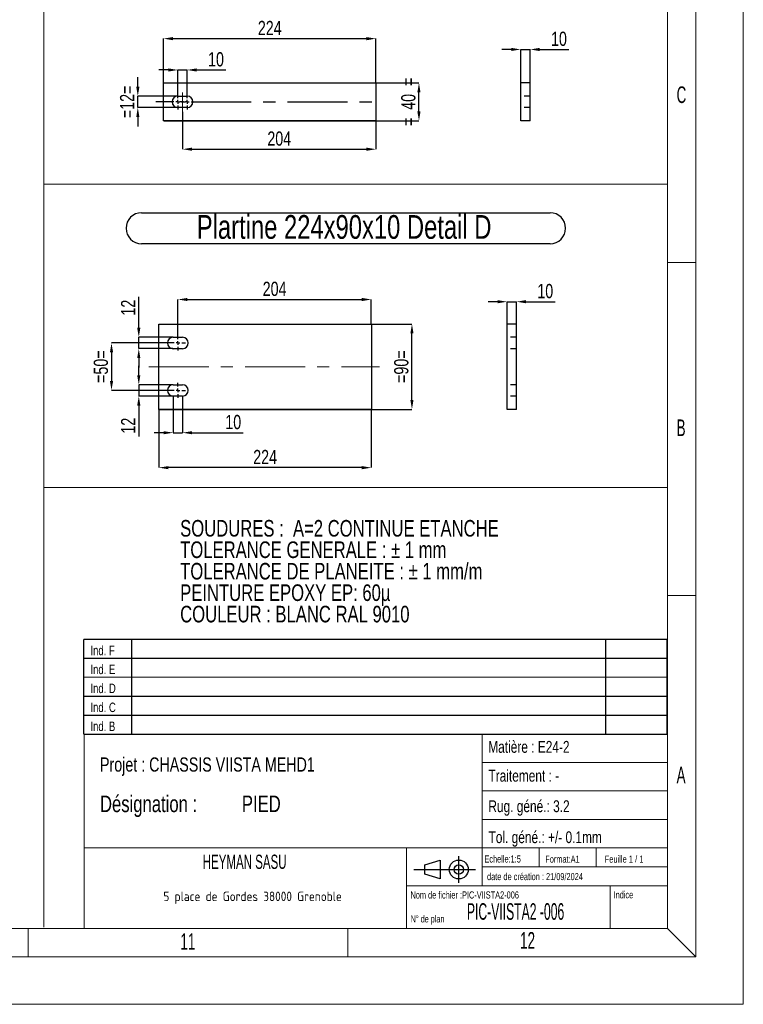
# Model space of a CAD drawing. Header units: millimetres. Extents: x 0 to 841, y 0 to 594.
# Tile 9 of 14: x 688 to 841, y 0 to 208. Entities that reach past the tile are written whole.
import ezdxf

# ---------------------------------------------------------------- set-up
doc = ezdxf.new("R2010")
doc.units = ezdxf.units.MM
doc.header["$PDSIZE"] = -1
doc.linetypes.add('CENTERX2', pattern=[20.32, 12.7, -2.54, 2.54, -2.54])
doc.linetypes.add('HIDDEN', pattern=[1.905, 1.27, -0.635])
for name, color, linetype in [('COTES', 1, 'Continuous'), ('NOTES', 6, 'Continuous'), ('TRAIT-MIXTES', 3, 'CENTERX2'), ('TRAIT-TIRET', 2, 'HIDDEN')]:
    doc.layers.add(name, color=color, linetype=linetype)
doc.layers.add('TRAIT-FORT', color=4, linetype='Continuous', lineweight=25)
doc.styles.add('SLDTEXTSTYLE0', font='TXT', dxfattribs={"width": 0.75})
doc.styles.add('SLDTEXTSTYLE1', font='TXT', dxfattribs={"width": 0.605})
doc.styles.add('SLDTEXTSTYLE2', font='TXT', dxfattribs={"width": 0.692308})
doc.styles.add('SLDTEXTSTYLE3', font='TXT', dxfattribs={"width": 0.7})
doc.styles.add('SLDTEXTSTYLE4', font='TXT', dxfattribs={"width": 0.548009})
doc.styles.add('SLDTEXTSTYLE5', font='ISOCP3', dxfattribs={"width": 0.96})
doc.dimstyles.new('SLDDIMSTYLE0', dxfattribs={"dimtxt": 3, "dimasz": 2, "dimexe": 0, "dimexo": 0.0625, "dimgap": 0.75, "dimtad": 1, "dimlfac": 5, "dimrnd": 1e-09, "dimzin": 12, "dimdsep": 46, "dimtxsty": 'SLDTEXTSTYLE0', "dimsah": 1, "dimcen": 0.09, "dimadec": 0, "dimazin": 3, "dimtfac": 1, "dimtofl": 0, "dimtmove": 0, "dimatfit": 3, "dimfxl": 1, "dimfrac": 2, "dimtolj": 1, "dimtzin": 12, "dimarcsym": 0})
doc.dimstyles.new('SLDDIMSTYLE1', dxfattribs={"dimtxt": 3, "dimasz": 2, "dimexe": 0, "dimexo": 0.0625, "dimgap": 0.75, "dimtad": 1, "dimlfac": 5, "dimrnd": 1e-09, "dimzin": 12, "dimdsep": 46, "dimtxsty": 'SLDTEXTSTYLE0', "dimsah": 1, "dimcen": 0.09, "dimadec": 0, "dimazin": 3, "dimtfac": 1, "dimtmove": 0, "dimatfit": 0, "dimfxl": 1, "dimfrac": 2, "dimtolj": 1, "dimtzin": 12, "dimarcsym": 0})

# ---------------------------------------------------------------- blocks, each defined once
blk = doc.blocks.new('Bloc2')
for p, q in [((2.32, 3.8), (5.55, 4.8)), ((5.55, 4.8), (5.55, 0.8)), ((9.48, 0), (9.48, 5.6)), ((0, 2.8), (12.98, 2.8)), ((2.32, 1.8), (2.32, 3.8)), ((5.55, 0.8), (2.32, 1.8))]:
    blk.add_line(p, q)
for radius in [2, 1]:
    blk.add_circle((9.48, 2.8), radius)
blk = doc.blocks.new('TAB MODIFS')
for p, q in [((123, 20), (0, 20)), ((0, 0), (0, 20)), ((10, 20), (10, 0)), ((110, 20), (110, 0)), ((123, 0), (123, 20)), ((0, 16), (123, 16)), ((0, 8), (123, 8)), ((0, 4), (123, 4)), ((0, 0), (123, 0))]:
    blk.add_line(p, q)
at = {"color": 7, "linetype": 'Continuous', "lineweight": 18}
blk.add_line((0, 12), (123, 12), dxfattribs=at)
at = {"color": 7}
for tag in ['AUTOATTR0', 'AUTOATTR1', 'AUTOATTR2', 'AUTOATTR3', 'AUTOATTR4', 'AUTOATTR5', 'AUTOATTR6', 'AUTOATTR7', 'AUTOATTR8', 'AUTOATTR9']:
    blk.add_attdef(tag, (0, 0), '', height=1, dxfattribs=at)
at = {"layer": 'NOTES', "color": 211, "char_height": 2, "attachment_point": 1, "style": 'SLDTEXTSTYLE0'}
for s, insert in [('Ind. F', (1.36, 18.66)), ('Ind. E', (1.36, 14.66)), ('Ind. D', (1.36, 10.66)), ('Ind. C', (1.36, 6.66)), ('Ind. B', (1.36, 2.66))]:
    blk.add_mtext(s, dxfattribs=dict(at, insert=insert))
blk = doc.blocks.new('SW_NOTE_0')
at = {"layer": 'NOTES', "color": 0, "char_height": 3.5, "attachment_point": 1, "style": 'SLDTEXTSTYLE0'}
for s, insert in [('SOUDURES :  A=2 CONTINUE ETANCHE', (0, 4.51)), ('TOLERANCE GENERALE : ± 1 mm', (0, -0.01)), ('TOLERANCE DE PLANEITE : ± 1 mm/m', (0, -4.54)), ('PEINTURE EPOXY EP: 60µ', (0, -9.07)), ('COULEUR : BLANC RAL 9010', (0, -13.59))]:
    blk.add_mtext(s, dxfattribs=dict(at, insert=insert))
blk = doc.blocks.new('SW_NOTE_1')
at = {"layer": 'NOTES', "color": 0, "char_height": 3.5, "attachment_point": 1, "style": 'SLDTEXTSTYLE0'}
for s, insert in [('Désignation :', (0, 4.51)), ('PIED', (29.93, 4.51))]:
    blk.add_mtext(s, dxfattribs=dict(at, insert=insert))
blk = doc.blocks.new('SW_NOTE_2')
at = {"layer": 'NOTES', "color": 0, "insert": (20.94, 2.58), "char_height": 2, "attachment_point": 2, "style": 'SLDTEXTSTYLE5'}
blk.add_mtext('5 place de Gordes 38000 Grenoble', dxfattribs=at)
blk = doc.blocks.new('_D_28')
at = {"layer": 'COTES', "color": 0, "lineweight": -2, "transparency": 16777216}
for p, q in [((722.72, 188.18), (722.72, 180.32)), ((763.52, 186.25), (763.52, 180.32)), ((724.72, 180.32), (761.52, 180.32))]:
    blk.add_line(p, q, dxfattribs=at)
at = {"layer": 'COTES', "color": 0, "transparency": 16777216}
for points in [[(724.72, 180.66), (724.72, 179.99), (722.72, 180.32)], [(761.52, 180.66), (761.52, 179.99), (763.52, 180.32)]]:
    blk.add_solid(points, dxfattribs=at)
at = {"layer": 'Defpoints', "color": 0, "transparency": 16777216}
for p in [(722.72, 188.24), (763.52, 186.31), (763.52, 180.32)]:
    blk.add_point(p, dxfattribs=at)
at = {"layer": 'COTES', "color": 0, "transparency": 16777216, "insert": (743.12, 184.07), "char_height": 3, "attachment_point": 2, "style": 'SLDTEXTSTYLE0'}
blk.add_mtext('\\A1;204', dxfattribs=at)
blk = doc.blocks.new('_D_29')
at = {"layer": 'COTES', "color": 0, "lineweight": -2, "transparency": 16777216}
for p, q in [((718.78, 194.31), (772.59, 194.31)), ((772.59, 188.31), (772.59, 192.31)), ((718.78, 186.31), (772.59, 186.31))]:
    blk.add_line(p, q, dxfattribs=at)
at = {"layer": 'COTES', "color": 0, "transparency": 16777216}
for points in [[(772.25, 192.31), (772.92, 192.31), (772.59, 194.31)], [(772.25, 188.31), (772.92, 188.31), (772.59, 186.31)]]:
    blk.add_solid(points, dxfattribs=at)
at = {"layer": 'Defpoints', "color": 0, "transparency": 16777216}
for p in [(718.72, 194.31), (772.59, 194.31), (718.72, 186.31)]:
    blk.add_point(p, dxfattribs=at)
at = {"layer": 'COTES', "color": 0, "transparency": 16777216, "insert": (768.84, 190.31), "char_height": 3, "attachment_point": 2, "rotation": 90, "style": 'SLDTEXTSTYLE0'}
blk.add_mtext('\\A1;=  40  =', dxfattribs=at)
blk = doc.blocks.new('_D_30')
at = {"layer": 'COTES', "color": 0, "lineweight": -2, "transparency": 16777216}
for p, q in [((718.72, 194.38), (718.72, 203.65)), ((720.72, 203.65), (761.52, 203.65)), ((763.52, 194.38), (763.52, 203.65))]:
    blk.add_line(p, q, dxfattribs=at)
at = {"layer": 'COTES', "color": 0, "transparency": 16777216}
for points in [[(720.72, 203.98), (720.72, 203.31), (718.72, 203.65)], [(761.52, 203.98), (761.52, 203.31), (763.52, 203.65)]]:
    blk.add_solid(points, dxfattribs=at)
at = {"layer": 'Defpoints', "color": 0, "transparency": 16777216}
for p in [(763.52, 203.65), (718.72, 194.31), (763.52, 194.31)]:
    blk.add_point(p, dxfattribs=at)
at = {"layer": 'COTES', "color": 0, "transparency": 16777216, "insert": (741.12, 207.4), "char_height": 3, "attachment_point": 2, "style": 'SLDTEXTSTYLE0'}
blk.add_mtext('\\A1;224', dxfattribs=at)
blk = doc.blocks.new('_D_31')
at = {"layer": 'COTES', "color": 0, "lineweight": -2, "transparency": 16777216}
for p, q in [((713.29, 193.51), (713.29, 195.51)), ((721.66, 191.51), (713.29, 191.51)), ((713.29, 189.11), (713.29, 191.51)), ((721.66, 189.11), (713.29, 189.11)), ((713.29, 187.11), (713.29, 185.11))]:
    blk.add_line(p, q, dxfattribs=at)
at = {"layer": 'COTES', "color": 0, "transparency": 16777216}
for points in [[(712.96, 193.51), (713.63, 193.51), (713.29, 191.51)], [(712.96, 187.11), (713.63, 187.11), (713.29, 189.11)]]:
    blk.add_solid(points, dxfattribs=at)
at = {"layer": 'Defpoints', "color": 0, "transparency": 16777216}
for p in [(713.29, 191.51), (721.72, 191.51), (721.72, 189.11)]:
    blk.add_point(p, dxfattribs=at)
at = {"layer": 'COTES', "color": 0, "transparency": 16777216, "insert": (709.54, 190.31), "char_height": 3, "attachment_point": 2, "rotation": 90, "style": 'SLDTEXTSTYLE0'}
blk.add_mtext('\\A1;=12=', dxfattribs=at)
blk = doc.blocks.new('_D_32')
at = {"layer": 'COTES', "color": 0, "lineweight": -2, "transparency": 16777216}
for p, q in [((719.72, 197.04), (717.72, 197.04)), ((721.72, 191.58), (721.72, 197.04)), ((721.72, 197.04), (723.72, 197.04)), ((723.72, 191.58), (723.72, 197.04)), ((725.72, 197.04), (731.84, 197.04))]:
    blk.add_line(p, q, dxfattribs=at)
at = {"layer": 'COTES', "color": 0, "transparency": 16777216}
for points in [[(719.72, 197.37), (719.72, 196.7), (721.72, 197.04)], [(725.72, 197.37), (725.72, 196.7), (723.72, 197.04)]]:
    blk.add_solid(points, dxfattribs=at)
at = {"layer": 'Defpoints', "color": 0, "transparency": 16777216}
for p in [(723.72, 197.04), (721.72, 191.51), (723.72, 191.51)]:
    blk.add_point(p, dxfattribs=at)
at = {"layer": 'COTES', "color": 0, "transparency": 16777216, "insert": (729.78, 200.79), "char_height": 3, "attachment_point": 2, "style": 'SLDTEXTSTYLE0'}
blk.add_mtext('\\A1;10', dxfattribs=at)
blk = doc.blocks.new('SW_CENTERMARKSYMBOL_20')
at = {"layer": 'TRAIT-MIXTES', "color": 0}
for p, q in [((-0.8, 0), (-4.63, 0)), ((0, 0), (-0.4, 0)), ((0, 0.8), (0, 1.6)), ((0, 0), (0, 0.4)), ((0, 0), (0, -0.4)), ((0, 0), (0.4, 0)), ((0.8, 0), (1.6, 0)), ((0, -0.8), (0, -1.6))]:
    blk.add_line(p, q, dxfattribs=at)
blk = doc.blocks.new('SW_CENTERMARKSYMBOL_21')
at = {"layer": 'TRAIT-MIXTES', "color": 0}
for p, q in [((-0.8, 0), (-1.6, 0)), ((0, 0), (-0.4, 0)), ((0, 0.8), (0, 1.6)), ((0, 0), (0, 0.4)), ((0, 0), (0, -0.4)), ((0, 0), (0.4, 0)), ((0.8, 0), (40.72, 0)), ((0, -0.8), (0, -1.6))]:
    blk.add_line(p, q, dxfattribs=at)
blk = doc.blocks.new('_D_73')
at = {"layer": 'COTES', "color": 0, "lineweight": -2, "transparency": 16777216}
for p, q in [((720.74, 128.18), (720.74, 120.52)), ((722.74, 128.18), (722.74, 120.52)), ((718.74, 120.52), (716.74, 120.52)), ((720.74, 120.52), (722.74, 120.52)), ((724.74, 120.52), (735.48, 120.52))]:
    blk.add_line(p, q, dxfattribs=at)
at = {"layer": 'COTES', "color": 0, "transparency": 16777216}
for points in [[(718.74, 120.85), (718.74, 120.19), (720.74, 120.52)], [(724.74, 120.85), (724.74, 120.19), (722.74, 120.52)]]:
    blk.add_solid(points, dxfattribs=at)
at = {"layer": 'Defpoints', "color": 0, "transparency": 16777216}
for p in [(720.74, 128.25), (722.74, 128.25), (720.74, 120.52)]:
    blk.add_point(p, dxfattribs=at)
at = {"layer": 'COTES', "color": 0, "transparency": 16777216, "insert": (733.42, 124.27), "char_height": 3, "attachment_point": 2, "style": 'SLDTEXTSTYLE0'}
blk.add_mtext('\\A1;10', dxfattribs=at)
blk = doc.blocks.new('_D_74')
at = {"layer": 'COTES', "color": 0, "lineweight": -2, "transparency": 16777216}
for p, q in [((717.74, 125.38), (717.74, 113.15)), ((762.54, 125.38), (762.54, 113.15)), ((760.54, 113.15), (719.74, 113.15))]:
    blk.add_line(p, q, dxfattribs=at)
at = {"layer": 'COTES', "color": 0, "transparency": 16777216}
for points in [[(719.74, 113.48), (719.74, 112.81), (717.74, 113.15)], [(760.54, 113.48), (760.54, 112.81), (762.54, 113.15)]]:
    blk.add_solid(points, dxfattribs=at)
at = {"layer": 'Defpoints', "color": 0, "transparency": 16777216}
for p in [(717.74, 125.45), (762.54, 125.45), (717.74, 113.15)]:
    blk.add_point(p, dxfattribs=at)
at = {"layer": 'COTES', "color": 0, "transparency": 16777216, "insert": (740.14, 116.9), "char_height": 3, "attachment_point": 2, "style": 'SLDTEXTSTYLE0'}
blk.add_mtext('\\A1;224', dxfattribs=at)
blk = doc.blocks.new('_D_75')
at = {"layer": 'COTES', "color": 0, "lineweight": -2, "transparency": 16777216}
for p, q in [((720.68, 139.45), (707.74, 139.45)), ((707.74, 137.45), (707.74, 131.45)), ((720.68, 129.45), (707.74, 129.45))]:
    blk.add_line(p, q, dxfattribs=at)
at = {"layer": 'COTES', "color": 0, "transparency": 16777216}
for points in [[(707.41, 137.45), (708.08, 137.45), (707.74, 139.45)], [(707.41, 131.45), (708.08, 131.45), (707.74, 129.45)]]:
    blk.add_solid(points, dxfattribs=at)
at = {"layer": 'Defpoints', "color": 0, "transparency": 16777216}
for p in [(720.74, 139.45), (707.74, 129.45), (720.74, 129.45)]:
    blk.add_point(p, dxfattribs=at)
at = {"layer": 'COTES', "color": 0, "transparency": 16777216, "insert": (703.99, 134.45), "char_height": 3, "attachment_point": 2, "rotation": 90, "style": 'SLDTEXTSTYLE0'}
blk.add_mtext('\\A1;=50=', dxfattribs=at)
blk = doc.blocks.new('_D_76')
at = {"layer": 'COTES', "color": 0, "lineweight": -2, "transparency": 16777216}
for p, q in [((717.81, 143.45), (771.11, 143.45)), ((771.11, 127.45), (771.11, 141.45)), ((717.81, 125.45), (771.11, 125.45))]:
    blk.add_line(p, q, dxfattribs=at)
at = {"layer": 'COTES', "color": 0, "transparency": 16777216}
for points in [[(770.78, 141.45), (771.44, 141.45), (771.11, 143.45)], [(770.78, 127.45), (771.44, 127.45), (771.11, 125.45)]]:
    blk.add_solid(points, dxfattribs=at)
at = {"layer": 'Defpoints', "color": 0, "transparency": 16777216}
for p in [(717.74, 143.45), (771.11, 143.45), (717.74, 125.45)]:
    blk.add_point(p, dxfattribs=at)
at = {"layer": 'COTES', "color": 0, "transparency": 16777216, "insert": (767.36, 134.45), "char_height": 3, "attachment_point": 2, "rotation": 90, "style": 'SLDTEXTSTYLE0'}
blk.add_mtext('\\A1;=90=', dxfattribs=at)
blk = doc.blocks.new('_D_77')
at = {"layer": 'COTES', "color": 0, "lineweight": -2, "transparency": 16777216}
for p, q in [((721.74, 141.11), (721.74, 148.62)), ((723.74, 148.62), (760.54, 148.62)), ((762.54, 143.51), (762.54, 148.62))]:
    blk.add_line(p, q, dxfattribs=at)
at = {"layer": 'COTES', "color": 0, "transparency": 16777216}
for points in [[(723.74, 148.95), (723.74, 148.29), (721.74, 148.62)], [(760.54, 148.95), (760.54, 148.29), (762.54, 148.62)]]:
    blk.add_solid(points, dxfattribs=at)
at = {"layer": 'Defpoints', "color": 0, "transparency": 16777216}
for p in [(762.54, 148.62), (762.54, 143.45), (721.74, 141.05)]:
    blk.add_point(p, dxfattribs=at)
at = {"layer": 'COTES', "color": 0, "transparency": 16777216, "insert": (742.14, 152.37), "char_height": 3, "attachment_point": 2, "style": 'SLDTEXTSTYLE0'}
blk.add_mtext('\\A1;204', dxfattribs=at)
blk = doc.blocks.new('_D_78')
at = {"layer": 'COTES', "color": 0, "lineweight": -2, "transparency": 16777216}
for p, q in [((713.5, 142.65), (713.5, 149.15)), ((720.68, 140.65), (713.5, 140.65)), ((713.5, 138.25), (713.5, 140.65)), ((720.68, 138.25), (713.5, 138.25)), ((713.5, 136.25), (713.5, 134.25))]:
    blk.add_line(p, q, dxfattribs=at)
at = {"layer": 'COTES', "color": 0, "transparency": 16777216}
for points in [[(713.16, 142.65), (713.83, 142.65), (713.5, 140.65)], [(713.16, 136.25), (713.83, 136.25), (713.5, 138.25)]]:
    blk.add_solid(points, dxfattribs=at)
at = {"layer": 'Defpoints', "color": 0, "transparency": 16777216}
for p in [(720.74, 140.65), (713.5, 138.25), (720.74, 138.25)]:
    blk.add_point(p, dxfattribs=at)
at = {"layer": 'COTES', "color": 0, "transparency": 16777216, "insert": (709.75, 146.9), "char_height": 3, "attachment_point": 2, "rotation": 90, "style": 'SLDTEXTSTYLE0'}
blk.add_mtext('\\A1;12', dxfattribs=at)
blk = doc.blocks.new('_D_79')
at = {"layer": 'COTES', "color": 0, "lineweight": -2, "transparency": 16777216}
for p, q in [((713.5, 132.65), (713.5, 134.65)), ((720.68, 130.65), (713.5, 130.65)), ((713.5, 130.65), (713.5, 128.25)), ((720.68, 128.25), (713.5, 128.25)), ((713.5, 126.25), (713.5, 119.75))]:
    blk.add_line(p, q, dxfattribs=at)
at = {"layer": 'COTES', "color": 0, "transparency": 16777216}
for points in [[(713.16, 132.65), (713.83, 132.65), (713.5, 130.65)], [(713.16, 126.25), (713.83, 126.25), (713.5, 128.25)]]:
    blk.add_solid(points, dxfattribs=at)
at = {"layer": 'Defpoints', "color": 0, "transparency": 16777216}
for p in [(720.74, 130.65), (713.5, 128.25), (720.74, 128.25)]:
    blk.add_point(p, dxfattribs=at)
at = {"layer": 'COTES', "color": 0, "transparency": 16777216, "insert": (709.75, 122), "char_height": 3, "attachment_point": 2, "rotation": 90, "style": 'SLDTEXTSTYLE0'}
blk.add_mtext('\\A1;12', dxfattribs=at)
blk = doc.blocks.new('SW_NOTE_51')
at = {"layer": 'NOTES', "color": 0}
for p, q in [((-0.06, 6.94), (86.1, 6.94)), ((86.1, 0.4), (-0.06, 0.4))]:
    blk.add_line(p, q, dxfattribs=at)
for centre, start, end in [((-0.06, 3.67), 90, 270), ((86.1, 3.67), 270, 90)]:
    blk.add_arc(centre, 3.27, start, end, dxfattribs=at)
at = {"layer": 'NOTES', "color": 0, "insert": (42.66, 6.45), "char_height": 5, "attachment_point": 2, "style": 'SLDTEXTSTYLE0'}
blk.add_mtext('Plartine 224x90x10 Detail D', dxfattribs=at)
blk = doc.blocks.new('SW_CENTERMARKSYMBOL_72')
at = {"layer": 'TRAIT-MIXTES', "color": 0}
for p, q in [((-0.8, 0), (-1.6, 0)), ((0, 0), (-0.4, 0)), ((0, 0.8), (0, 1.6)), ((0, 0), (0, 0.4)), ((0, 0), (0.4, 0)), ((0, 0), (0, -0.4)), ((0.8, 0), (1.6, 0)), ((0, -0.8), (0, -1.6))]:
    blk.add_line(p, q, dxfattribs=at)
blk = doc.blocks.new('SW_CENTERMARKSYMBOL_73')
at = {"layer": 'TRAIT-MIXTES', "color": 0}
for p, q in [((-0.8, 0), (-1.6, 0)), ((0, 0), (-0.4, 0)), ((0, 0.8), (0, 1.6)), ((0, 0), (0, 0.4)), ((0, 0), (0, -0.4)), ((0, 0), (0.4, 0)), ((0, -0.8), (0, -1.6)), ((0.8, 0), (1.6, 0))]:
    blk.add_line(p, q, dxfattribs=at)
blk = doc.blocks.new('_D_118')
at = {"layer": 'COTES', "color": 0, "lineweight": -2, "transparency": 16777216}
for p, q in [((792.05, 201.37), (790.05, 201.37)), ((794.05, 194.38), (794.05, 201.37)), ((794.05, 201.37), (796.05, 201.37)), ((796.05, 194.38), (796.05, 201.37)), ((798.05, 201.37), (804.18, 201.37))]:
    blk.add_line(p, q, dxfattribs=at)
at = {"layer": 'COTES', "color": 0, "transparency": 16777216}
for points in [[(792.05, 201.7), (792.05, 201.03), (794.05, 201.37)], [(798.05, 201.7), (798.05, 201.03), (796.05, 201.37)]]:
    blk.add_solid(points, dxfattribs=at)
at = {"layer": 'Defpoints', "color": 0, "transparency": 16777216}
for p in [(794.05, 201.37), (794.05, 194.31), (796.05, 194.31)]:
    blk.add_point(p, dxfattribs=at)
at = {"layer": 'COTES', "color": 0, "transparency": 16777216, "insert": (802.12, 205.12), "char_height": 3, "attachment_point": 2, "style": 'SLDTEXTSTYLE0'}
blk.add_mtext('\\A1;10', dxfattribs=at)
blk = doc.blocks.new('_D_119')
at = {"layer": 'COTES', "color": 0, "lineweight": -2, "transparency": 16777216}
for p, q in [((789.17, 148.15), (787.17, 148.15)), ((791.17, 143.51), (791.17, 148.15)), ((791.17, 148.15), (793.17, 148.15)), ((793.17, 143.51), (793.17, 148.15)), ((795.17, 148.15), (801.29, 148.15))]:
    blk.add_line(p, q, dxfattribs=at)
at = {"layer": 'COTES', "color": 0, "transparency": 16777216}
for points in [[(789.17, 148.49), (789.17, 147.82), (791.17, 148.15)], [(795.17, 148.49), (795.17, 147.82), (793.17, 148.15)]]:
    blk.add_solid(points, dxfattribs=at)
at = {"layer": 'Defpoints', "color": 0, "transparency": 16777216}
for p in [(791.17, 148.15), (791.17, 143.45), (793.17, 143.45)]:
    blk.add_point(p, dxfattribs=at)
at = {"layer": 'COTES', "color": 0, "transparency": 16777216, "insert": (799.23, 151.9), "char_height": 3, "attachment_point": 2, "style": 'SLDTEXTSTYLE0'}
blk.add_mtext('\\A1;10', dxfattribs=at)

msp = doc.modelspace()

# ---------------------------------------------------------------- linework, layer by layer
at = {"lineweight": 18}
for p, q in [((841.001, -0.0569), (841.001, 593.9431)), ((831.001, 9.9431), (831.001, 583.9431)), ((825.001, 15.9431), (825.001, 577.9431)), ((693.4508, 312.1982), (693.4508, 16.2394)), ((825.0417, 172.9451), (693.4508, 172.9451)), ((831.001, 156.4431), (825.001, 156.4431)), ((693.4508, 108.9931), (825.0417, 108.9931)), ((831.001, 86.1931), (825.001, 86.1931)), ((701.945, 56.9431), (701.945, 15.9431)), ((824.945, 56.9431), (701.945, 56.9431)), ((785.945, 56.9431), (785.945, 24.9431)), ((785.945, 50.9431), (824.945, 50.9431)), ((785.945, 44.9431), (824.945, 44.9431)), ((785.945, 38.9431), (824.945, 38.9431)), ((701.945, 32.9431), (824.945, 32.9431)), ((769.945, 32.9431), (769.945, 15.9431)), ((797.945, 32.9431), (797.945, 28.9431)), ((809.945, 32.9431), (809.945, 28.9431)), ((785.945, 28.9431), (824.945, 28.9431)), ((769.945, 24.9431), (824.945, 24.9431)), ((812.945, 24.9431), (812.945, 15.9431)), ((16.001, 15.9431), (825.001, 15.9431)), ((690.168, 9.9431), (690.168, 15.9431)), ((757.5847, 9.9431), (757.5847, 15.9431)), ((831.001, 9.9431), (825.001, 15.9431)), ((831.001, 9.9431), (10.001, 9.9431)), ((841.001, -0.0569), (0.001, -0.0569))]:
    msp.add_line(p, q, dxfattribs=at)
at = {"layer": 'TRAIT-FORT', "lineweight": 25}
for p, q in [((718.7192, 186.3128), (718.7192, 194.3128)), ((718.7192, 194.3128), (763.5192, 194.3128)), ((763.5192, 194.3128), (763.5192, 186.3128)), ((794.0538, 186.3128), (794.0538, 194.3128)), ((796.0538, 194.3128), (794.0538, 194.3128)), ((796.0538, 186.3128), (796.0538, 194.3128)), ((721.7192, 191.5128), (723.7192, 191.5128)), ((723.7192, 189.1128), (721.7192, 189.1128)), ((763.5192, 186.3128), (718.7192, 186.3128)), ((796.0538, 186.3128), (794.0538, 186.3128)), ((717.7448, 125.4461), (717.7448, 143.4461)), ((717.7448, 143.4461), (762.5448, 143.4461)), ((762.5448, 143.4461), (762.5448, 125.4461)), ((791.1659, 125.4461), (791.1659, 143.4461)), ((793.1659, 143.4461), (791.1659, 143.4461)), ((793.1659, 125.4461), (793.1659, 143.4461)), ((720.7448, 140.6461), (722.7448, 140.6461)), ((722.7448, 138.2461), (720.7448, 138.2461)), ((720.7448, 130.6461), (722.7448, 130.6461)), ((722.7448, 128.2461), (720.7448, 128.2461)), ((762.5448, 125.4461), (717.7448, 125.4461)), ((793.1659, 125.4461), (791.1659, 125.4461))]:
    msp.add_line(p, q, dxfattribs=at)
for centre, start, end in [((721.7192, 190.3128), 90, 270), ((723.7192, 190.3128), 270, 90), ((720.7448, 139.4461), 90, 270), ((722.7448, 139.4461), 270, 90), ((720.7448, 129.4461), 90, 270), ((722.7448, 129.4461), 270, 90)]:
    msp.add_arc(centre, 1.2, start, end, dxfattribs=at)
at = {"layer": 'TRAIT-MIXTES', "lineweight": 18}
for p, q in [((722.7192, 188.2402), (722.7192, 192.2976)), ((715.5829, 134.4279), (764.2467, 134.4279))]:
    msp.add_line(p, q, dxfattribs=at)
at = {"layer": 'TRAIT-TIRET'}
for p, q in [((796.0538, 191.5128), (794.0538, 191.5128)), ((796.0538, 189.1128), (794.0538, 189.1128)), ((793.1659, 140.6461), (791.1659, 140.6461)), ((793.1659, 138.2461), (791.1659, 138.2461)), ((793.1659, 130.6461), (791.1659, 130.6461)), ((793.1659, 128.2461), (791.1659, 128.2461))]:
    msp.add_line(p, q, dxfattribs=at)

# ---------------------------------------------------------------- block references
for name, p in [('TAB MODIFS', (701.9385, 56.9329)), ('Bloc2', (771.5049, 25.5774))]:
    msp.add_blockref(name, p)
at = {"layer": 'NOTES'}
for name, p in [('SW_NOTE_51', (714.1469, 159.9775)), ('SW_NOTE_0', (722.2216, 97.5954)), ('SW_NOTE_1', (705.3122, 39.4765)), ('SW_NOTE_2', (716.5705, 21.1344))]:
    msp.add_blockref(name, p, dxfattribs=at)
at = {"layer": 'TRAIT-MIXTES'}
for name, p in [('SW_CENTERMARKSYMBOL_20', (721.7192, 190.3128)), ('SW_CENTERMARKSYMBOL_21', (723.7192, 190.3128)), ('SW_CENTERMARKSYMBOL_72', (721.7448, 139.4461)), ('SW_CENTERMARKSYMBOL_73', (721.7448, 129.4461))]:
    msp.add_blockref(name, p, dxfattribs=at)

# ---------------------------------------------------------------- texts
at = {"layer": 'NOTES'}
for s, insert, char_height, attachment_point, style in [('C', (826.9344, 193.5687), 3.5, 1, 'SLDTEXTSTYLE1'), ('B', (826.9344, 123.3187), 3.5, 1, 'SLDTEXTSTYLE1'), ('Matière : E24-2', (787.2115, 55.4982), 2.5, 1, 'SLDTEXTSTYLE0'), ('Projet : CHASSIS VIISTA MEHD1', (705.3122, 52.0264), 3, 1, 'SLDTEXTSTYLE0'), ('A', (826.9344, 50.0687), 3.5, 1, 'SLDTEXTSTYLE1'), ('Traitement : -', (787.2432, 49.4111), 2.5, 1, 'SLDTEXTSTYLE0'), ('Rug. géné.: 3.2', (787.2297, 42.977), 2.5, 1, 'SLDTEXTSTYLE0'), ('Tol. géné.: +/- 0.1mm', (787.2686, 36.4424), 2.5, 1, 'SLDTEXTSTYLE0'), ('HEYMAN SASU', (735.8239, 31.5131), 3, 2, 'SLDTEXTSTYLE1'), ('Echelle:1:5', (786.3984, 31.3478), 1.5, 1, 'SLDTEXTSTYLE0'), ('Format:A1', (799.2343, 31.3232), 1.5, 1, 'SLDTEXTSTYLE0'), ('Feuille 1 / 1', (811.7514, 31.3271), 1.5, 1, 'SLDTEXTSTYLE2'), ('date de création : 21/09/2024', (786.9539, 27.6378), 1.5, 1, 'SLDTEXTSTYLE0'), ('Nom de fichier :PIC-VIISTA2-006', (770.7974, 23.7584), 1.5, 1, 'SLDTEXTSTYLE0'), ('Indice', (813.6377, 23.8032), 1.5, 1, 'SLDTEXTSTYLE0'), ('PIC-VIISTA2 -006', (782.701, 21.2725), 3.5, 1, 'SLDTEXTSTYLE4'), ('N° de plan', (770.8231, 18.7081), 1.5, 1, 'SLDTEXTSTYLE3'), ('11', (722.2764, 14.9437), 3.5, 1, 'SLDTEXTSTYLE1'), ('12', (793.9231, 15.1841), 3.5, 1, 'SLDTEXTSTYLE1')]:
    msp.add_mtext(s, dxfattribs=dict(at, insert=insert, char_height=char_height, attachment_point=attachment_point, style=style))

# ---------------------------------------------------------------- dimensions: what is measured, and where the dimension line sits
at = {"layer": 'COTES'}
for base, p1, p2, dimstyle, picture, middle in [((763.5192, 203.6457), (718.7192, 194.3128), (763.5192, 194.3128), 'SLDDIMSTYLE0', '_D_30', (741.1192, 203.6457)), ((794.0538, 201.3682), (796.0538, 194.3128), (794.0538, 194.3128), 'SLDDIMSTYLE1', '_D_118', (802.1163, 201.3682)), ((723.7192, 197.0379), (721.7192, 191.5128), (723.7192, 191.5128), 'SLDDIMSTYLE1', '_D_32', (729.7817, 197.0379)), ((763.5192, 180.3249), (722.7192, 188.2402), (763.5192, 186.3128), 'SLDDIMSTYLE0', '_D_28', (743.1192, 180.3249)), ((762.5448, 148.6215), (721.7448, 141.0461), (762.5448, 143.4461), 'SLDDIMSTYLE0', '_D_77', (742.1448, 148.6215)), ((791.1659, 148.1536), (793.1659, 143.4461), (791.1659, 143.4461), 'SLDDIMSTYLE1', '_D_119', (799.2284, 148.1536)), ((720.7448, 120.5213), (722.7448, 128.2461), (720.7448, 128.2461), 'SLDDIMSTYLE1', '_D_73', (733.4177, 120.5213)), ((717.7448, 113.1469), (762.5448, 125.4461), (717.7448, 125.4461), 'SLDDIMSTYLE0', '_D_74', (740.1448, 113.1469))]:
    dim = msp.add_linear_dim(base=base, p1=p1, p2=p2, dimstyle=dimstyle, dxfattribs=at)
    dim.commit()
    dim.dimension.update_dxf_attribs({"geometry": picture, "text_midpoint": middle, "dimtype": 160})
for base, p1, p2, text, dimstyle, picture, middle in [((713.2921, 191.5128), (721.7192, 189.1128), (721.7192, 191.5128), '=<>=', 'SLDDIMSTYLE1', '_D_31', (713.2921, 190.3128)), ((772.5866, 194.3128), (718.7192, 186.3128), (718.7192, 194.3128), '=  <>  =', 'SLDDIMSTYLE1', '_D_29', (772.5866, 190.3128)), ((771.1095, 143.4461), (717.7448, 125.4461), (717.7448, 143.4461), '=<>=', 'SLDDIMSTYLE0', '_D_76', (771.1095, 134.4461)), ((707.7448, 129.4461), (720.7448, 139.4461), (720.7448, 129.4461), '=<>=', 'SLDDIMSTYLE1', '_D_75', (707.7448, 134.4461))]:
    dim = msp.add_linear_dim(base=base, p1=p1, p2=p2, angle=90, text=text, dimstyle=dimstyle, dxfattribs=at)
    dim.commit()
    dim.dimension.update_dxf_attribs({"geometry": picture, "text_midpoint": middle, "dimtype": 160})
for base, p1, p2, picture, middle in [((713.4982, 138.2461), (720.7448, 140.6461), (720.7448, 138.2461), '_D_78', (713.4982, 146.8961)), ((713.4982, 128.2461), (720.7448, 130.6461), (720.7448, 128.2461), '_D_79', (713.4982, 121.9961))]:
    dim = msp.add_linear_dim(base=base, p1=p1, p2=p2, angle=90, dimstyle='SLDDIMSTYLE1', dxfattribs=at)
    dim.commit()
    dim.dimension.update_dxf_attribs({"geometry": picture, "text_midpoint": middle, "dimtype": 160})

doc.saveas('drawing.dxf')
